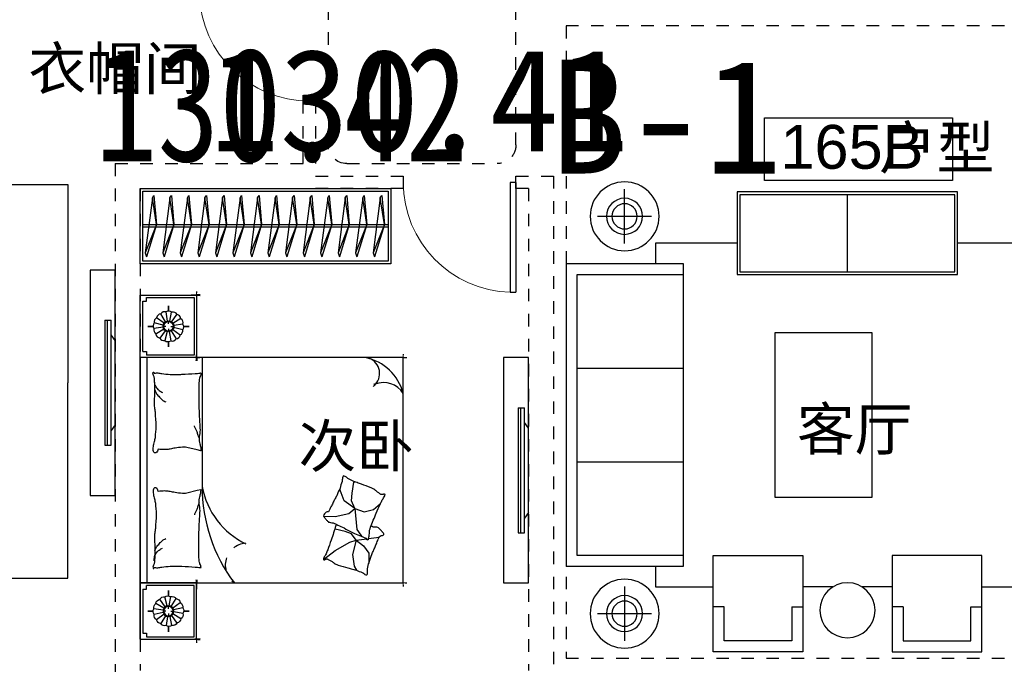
# Model space of a CAD drawing. Header units: millimetres. Extents: x 296296 to 297283, y 219875 to 220035.
# Tile 23 of 256: x 296584.45 to 296592.31, y 220010.29 to 220015.44. Entities that reach past the tile are written whole.
import ezdxf
from ezdxf.enums import TextEntityAlignment as Align

# ---------------------------------------------------------------- set-up
doc = ezdxf.new("R2010")
doc.units = ezdxf.units.MM
for name, pattern in [('185洋房-中间套-1F南入（报建版）-旧规$0$DASH', [0.35, 0.25, -0.1]), ('185洋房-中间套-1F南入（报建版）-旧规$0$洋房户型$0$_DASH', [0.6000000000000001, 0.4, -0.2]), ('185洋房-中间套-1F南入（报建版）-旧规$0$洋房户型$0$CONTINOUS', [0]), ('185洋房-中间套-1F南入（报建版）-旧规$0$洋房户型$0$XU-140-SF-N1$0$DASH', [0.35, 0.25, -0.1]), ('CONTINOUS', [0])]:
    doc.linetypes.add(name, pattern=pattern)
doc.layers.add('$面积结果', color=7, linetype='Continuous')
doc.layers.add('面积-住宅全面积', color=1, linetype='Continuous')
doc.layers.add('面校面积', color=1, linetype='CONTINOUS', lineweight=0)
doc.styles.add('dw', font='simhei.ttf')
doc.styles.get("Standard").update_dxf_attribs({"font": 'arial.ttf'})

# ---------------------------------------------------------------- blocks, each defined once
blk = doc.blocks.new('eqrujhe5tjyrk6ryakyrkjyrautu')
at = {"color": 253}
blk.add_lwpolyline([(848259.2793763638, 428423.8166638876), (849759.2793763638, 428423.8166638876), (849759.2793763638, 427923.8166638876), (848259.2793763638, 427923.8166638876)], close=True, dxfattribs=at)
for s, height, p in [('衣帽间', 337.5886524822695, (842383.0000000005, 428650)), ('户型', 337.5886524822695, (849174.4999999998, 428017.5)), ('165B', 350, (848386.9999999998, 428017.5)), ('客厅', 337.5886524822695, (848518.0000000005, 425769)), ('次卧', 337.5886524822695, (844538.5000000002, 425633.8781193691))]:
    blk.add_text(s, height=height, dxfattribs=at).set_placement(p)
blk = doc.blocks.new('185洋房-中间套-1F南入（报建版）-旧规$0$洋房户型$0$11A$C643C1FD2')
at = {"color": 253}
for points in [[(28.00162752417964, 342.6770962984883, -0.2633679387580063), (0.0515171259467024, 361.4657623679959, -0.494818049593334), (9.22300753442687, 380.2089987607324, -0.049224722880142), (26.89366485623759, 381.9528907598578, -0.0368308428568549), (50.53589313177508, 380.2089987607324, -0.0318926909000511), (88.513958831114, 372.0737317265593, 0.0357819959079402), (122.4282498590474, 365.0841070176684, 0.0329412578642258), (212.0899194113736, 359.1705537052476, 0.0265644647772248), (323.3170857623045, 365.0841070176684, 0.0179054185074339), (360.8313586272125, 370.4487565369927, -0.0333974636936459), (381.0393698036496, 372.7026747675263, -0.0320396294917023), (418.1219118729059, 371.9701745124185, 0.018441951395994), (482.4437609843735, 368.9494421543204, 0.0108372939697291), (547.20722402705, 369.7023622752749, 0.0146238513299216), (595.1154809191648, 372.7026747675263, 0.1112493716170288), (617.6622878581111, 380.009099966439, -0.1537083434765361), (634.5505437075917, 383.9622313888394, -0.0764444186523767), (641.9869964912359, 382.2391803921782, -0.215512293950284), (643.9398537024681, 380.2089987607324, -0.5858582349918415), (641.2773915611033, 377.1638927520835, 0.3634893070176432), (636.428366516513, 374.5792910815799, 0.1917162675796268), (636.3710470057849, 363.0441536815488, -0.1296753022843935), (638.3061893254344, 346.4303289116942, -0.0173502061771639), (635.3064320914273, 329.6262630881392, 0.0193256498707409), (632.6727208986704, 314.5282753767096, 0.0188175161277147), (626.0583722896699, 246.1461785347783, 0.0218280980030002), (625.1612337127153, 186.9199199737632, 0.0062041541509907), (626.5468691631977, 153.0692459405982, 0.0019630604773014), (632.6727208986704, 46.17539165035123, 0.0283408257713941), (636.9498540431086, 10.04676229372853, -0.1170135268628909), (636.428366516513, 1.137023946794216, -0.3660599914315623), (634.9992988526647, 0.2057491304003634, -0.0397304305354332), (621.4055880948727, 3.013640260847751, -0.0483088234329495), (607.6671159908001, 8.49546699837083, 0.0629807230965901), (596.9933037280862, 12.39658056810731, 0.0405796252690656), (573.5959727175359, 15.7771522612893, 0.0143450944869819), (506.85604535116, 18.02642949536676, 0.0054844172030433), (381.4113608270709, 17.27782013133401, 0.0071527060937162), (285.2684470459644, 14.27319686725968, 0.0087615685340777), (242.7241944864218, 11.586396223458, -0.0081531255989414), (197.0090114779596, 8.643489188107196, -0.062510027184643), (139.879690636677, 13.04411358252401, 0.078669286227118), (94.29284231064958, 15.08410701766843, 0.0478250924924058), (71.93141105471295, 10.36764307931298, -0.0344939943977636), (41.1465831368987, 3.013640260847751, -0.0235713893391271), (15.81139786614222, -8.1299222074e-06, -0.5102284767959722), (14.85667191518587, 1.137023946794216), (22.36815910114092, 31.16260241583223), (43.02460189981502, 113.7327313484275, 0.0730409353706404), (44.97563112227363, 133.3135636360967, 0.0233051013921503), (39.26876032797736, 194.4262439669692, 0.0182988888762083), (35.19884174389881, 217.2706755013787, -0.0109698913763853), (27.85368260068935, 255.2657693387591, -0.0422811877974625), (24.94686314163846, 289.579173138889, -0.0272005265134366), (27.85368260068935, 342.9727865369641)], [(501.8616993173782, 368.8804882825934, 0.0278421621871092), (478.0799251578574, 358.2673156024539, 0.0486850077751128), (465.5431597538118, 350.1835615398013, 0.0236664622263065), (437.6198862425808, 325.8245057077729, 0.0312234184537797), (418.5966097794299, 305.1453350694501, 0.0468009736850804), (413.4886008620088, 297.4792006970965, 0.023190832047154), (405.4516541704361, 280.7496055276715)], [(583.8483481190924, 374.5792910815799, 0.0881531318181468), (549.3185234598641, 371.0355364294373, 0.0881531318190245), (518.1231781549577, 355.8132692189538, 0.0775471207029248), (496.4769416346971, 334.2011149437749, 0.077547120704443), (482.4437609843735, 307.0218101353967)], [(118.3913605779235, 15.79728258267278, 0.0097294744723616), (145.6801728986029, 24.82911724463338, 0.009729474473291), (172.5969230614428, 34.91583502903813, 0.0079705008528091), (194.3418602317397, 43.95450188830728, 0.0079705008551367), (215.7876314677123, 53.68171564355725)]]:
    blk.add_lwpolyline(points, format="xyb", dxfattribs=at)
blk = doc.blocks.new('185洋房-中间套-1F南入（报建版）-旧规$0$洋房户型$0$11A$C5A527934')
at = {"color": 253}
for p, q in [((122.7863028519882, 492.3297854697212), (194.0422210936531, 398.7701386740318)), ((469.082148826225, 493.1734273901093), (467.2889541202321, 399.6312042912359)), ((194.0422210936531, 398.7701386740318), (261.6452530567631, 281.4336128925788)), ((347.0384173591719, 320.5457457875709), (364.8287260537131, 400.5479455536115)), ((467.2889541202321, 399.6312042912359), (490.5114477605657, 289.7861020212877)), ((329.248285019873, 268.9888375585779), (347.0384173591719, 320.5457457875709)), ((530.7634408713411, 243.3727071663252), (592.6898554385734, 326.9167924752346)), ((592.6898554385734, 326.9167924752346), (677.8384109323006, 360.9532905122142)), ((677.8384109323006, 360.9532905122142), (699.5126560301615, 357.8590980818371)), ((69.51041293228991, 247.6549006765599), (37.09750266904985, 229.6184736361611)), ((162.0198065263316, 260.0996760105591), (69.51041293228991, 247.6549006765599)), ((277.656460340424, 231.6545115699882), (162.0198065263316, 260.0996760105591)), ((261.6452530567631, 281.4336128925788), (277.656460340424, 231.6545115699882)), ((277.656460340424, 231.6545115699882), (329.248285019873, 268.9888375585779)), ((530.7634408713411, 243.3727071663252), (363.562474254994, 226.3543945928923)), ((490.5114477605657, 289.7861020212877), (530.7634408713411, 243.3727071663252)), ((530.7634408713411, 243.3727071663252), (502.8965543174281, 169.1111991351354)), ((530.7634408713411, 243.3727071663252), (591.1416068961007, 268.1265008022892)), ((591.1416068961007, 268.1265008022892), (653.0678451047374, 265.0323083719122)), ((653.0678451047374, 265.0323083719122), (741.3128976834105, 249.5610920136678)), ((741.3128976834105, 249.5610920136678), (744.2826452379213, 243.7632998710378)), ((233.1808649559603, 174.7640555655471), (174.4729873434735, 132.0963089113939)), ((277.656460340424, 231.6545115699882), (233.1808649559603, 174.7640555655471)), ((277.656460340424, 231.6545115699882), (288.2512753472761, 146.9533973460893)), ((318.6659118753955, 193.8651198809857), (307.8287011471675, 186.1295117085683)), ((363.562474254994, 226.3543945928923), (318.6659118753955, 193.8651198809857)), ((502.8965543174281, 169.1111991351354), (521.4744786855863, 94.8498182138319)), ((174.4729873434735, 132.0963089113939), (90.85874809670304, 132.0963089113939)), ((289.9070901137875, 133.7158508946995), (300.5571840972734, 48.57280439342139)), ((521.4744786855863, 94.8498182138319), (569.7114051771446, 38.53747242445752))]:
    blk.add_line(p, q, dxfattribs=at)
blk.add_lwpolyline([(405.0356356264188, 391.5003112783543, -0.0256263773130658), (394.5934741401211, 394.0405346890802, -0.0108003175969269), (278.209239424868, 431.5106167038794, -0.0045599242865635), (199.4338971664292, 459.5707737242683, -0.0112502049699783), (167.8769151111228, 471.9491266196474, -0.0693939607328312), (150.9364112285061, 481.9861399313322, 0.0797562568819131), (135.9971100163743, 490.4264496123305, 0.1063994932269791), (122.7863028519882, 492.3297854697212, 0.3286420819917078), (119.1773717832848, 489.2655320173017, 0.2995467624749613), (121.3153486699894, 483.4137400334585, -0.1899166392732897), (126.2542959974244, 475.4833428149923, -0.0335175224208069), (127.3176843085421, 466.2475801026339, -0.0756271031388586), (126.8906863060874, 462.1304654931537, -0.0534886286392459), (124.2209201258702, 455.063051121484, -0.0178378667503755), (113.3135905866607, 435.2732662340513, -0.0383935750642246), (97.84424402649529, 413.4275901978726, 0.0595290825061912), (88.45066338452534, 398.9000875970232, 0.0359425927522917), (78.95537845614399, 375.3470172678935, 0.011245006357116), (55.85925023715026, 297.6302435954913, 0.0062027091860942), (46.61283075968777, 262.009805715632, -0.010783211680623), (41.10622010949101, 241.5682398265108, -0.0194848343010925), (37.09750266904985, 229.6184736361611, -0.0050616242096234), (19.43351800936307, 184.4461909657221, -0.1013919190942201), (4.367418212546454, 161.6979340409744, 0.2237680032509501), (2.24386440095e-05, 149.6127858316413, 0.2555795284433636), (2.805489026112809, 145.4583129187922, 0.0815627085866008), (16.92475666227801, 140.8788286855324, 0.0718052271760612), (32.32184490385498, 140.7632261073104, -0.0699853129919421), (48.11559286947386, 140.7018463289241, -0.0354599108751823), (101.6783004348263, 129.0320565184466, -0.0294323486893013), (163.8247328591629, 106.7504570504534, -0.0015539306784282), (193.8273851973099, 93.84524431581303, 0.0015200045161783), (224.4987916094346, 80.64991030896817, 0.004735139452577), (256.237719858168, 67.46336765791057, -0.0038204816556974), (295.604757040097, 51.19196171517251, -0.2960011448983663), (315.3198151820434, 22.10359100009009, 0.6497743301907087), (334.6137799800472, 13.98520612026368, 0.0231899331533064), (338.6621444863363, 18.15789371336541, -0.0288000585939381), (341.960333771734, 21.48196777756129, -0.0057266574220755), (347.8876233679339, 26.68343014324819, 0.0043580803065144), (355.6948428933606, 33.49688085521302, 0.0275279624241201), (370.9950301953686, 48.67188713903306, 0.0462141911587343), (378.6929041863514, 58.96571177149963, 0.194121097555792), (381.2113511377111, 73.97301234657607, -0.1337189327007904), (382.2652226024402, 95.61669339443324, -0.0057790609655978), (388.9653815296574, 115.431317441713, -0.0088817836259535)], format="xyb", dxfattribs=at)
blk.add_lwpolyline([(770.2698468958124, 299.0561550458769, 0.1013919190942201), (787.0352203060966, 320.5827156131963, -0.2237680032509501), (792.3160632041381, 332.2975630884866, -0.2555795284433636), (789.8372789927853, 336.6548462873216, -0.0815627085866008), (776.1105519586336, 342.3030636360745, -0.0718052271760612), (760.7676185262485, 343.5984725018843, 0.0699853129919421), (745.0250362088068, 344.8702209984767, 0.0354599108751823), (692.5143547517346, 360.6111221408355, 0.0294323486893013), (632.2585668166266, 387.5905357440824, 0.0015539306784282), (603.3333250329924, 402.757409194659, -0.0015200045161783), (573.7635334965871, 418.2648087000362, -0.004735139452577), (543.1286866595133, 433.8452654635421, 0.0038204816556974), (505.1246174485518, 453.0861851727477, 0.2960011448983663), (487.6971029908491, 483.6000929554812, 0.265444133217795), (469.082148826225, 493.1734273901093, -0.0231899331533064), (464.7258680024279, 489.3233112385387, 0.0288000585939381), (461.1825995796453, 486.2618132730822, 0.0057266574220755), (454.8740680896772, 481.5299634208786, -0.0043580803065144), (446.5675822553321, 475.3349589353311, -0.0275279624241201), (430.149279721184, 461.3773126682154, -0.0462141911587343), (421.6850562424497, 451.7037915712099, -0.194121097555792), (418.0237477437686, 436.9336708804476, 0.1337189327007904), (415.3140452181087, 415.4344363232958, 0.0115049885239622), (398.5551213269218, 377.3189803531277, 0.0088817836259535), (374.8533441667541, 328.8747350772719, 0.0124257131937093), (341.4359616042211, 267.358714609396, -0.0336123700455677), (330.0450882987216, 244.0923795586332), (309.3242681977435, 193.4073047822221), (293.3396342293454, 154.3073867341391, 0.2243410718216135), (280.2644931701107, 142.336453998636, -0.7227715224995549), (280.1118582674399, 134.362428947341, -0.1035130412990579), (283.475598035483, 133.9159818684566, 0.0534647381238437), (289.9907356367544, 133.7042395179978, 0.0301092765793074), (310.7412826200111, 129.5083340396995, -0.0314364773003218), (330.6279829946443, 125.5419687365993, -0.0532399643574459), (344.2355694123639, 125.1658530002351, 0.0551795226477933), (357.3661006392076, 124.7520930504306, 0.0562710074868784), (380.1486569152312, 118.8334074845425, 0.0108003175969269), (493.3185365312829, 72.55300682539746, 0.0045599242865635), (569.7114051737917, 38.53747242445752, 0.0112502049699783), (600.2267866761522, 23.7767736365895, 0.0693939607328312), (616.3481453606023, 12.47084147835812, -0.0797562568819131), (630.5965715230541, 2.91030277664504, -0.1063994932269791), (643.622630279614, -7.6228861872e-06, -0.3286420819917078), (647.45581179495, 2.778616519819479, -0.2995467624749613), (645.7726487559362, 8.777064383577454, 0.1899166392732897), (641.4560746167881, 17.06268979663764, 0.0335175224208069), (641.103711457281, 26.35278924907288, 0.0756271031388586), (641.8450193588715, 30.42506412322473, 0.0534886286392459), (645.0486305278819, 37.26705745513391, 0.0178378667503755), (657.4407085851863, 56.16260785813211, 0.0383935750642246), (674.5389620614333, 76.75833489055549, -0.0595290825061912), (685.0184041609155, 90.52310813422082, -0.0359425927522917), (696.2910374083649, 113.2791029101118, -0.011245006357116), (725.2760093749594, 188.9969967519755, -0.0062027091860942), (737.2254412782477, 223.8039349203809, 0.010783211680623), (744.2826452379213, 243.7632998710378, 0.0194848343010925), (749.1954882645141, 255.370655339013, 0.0050616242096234)], format="xyb", close=True, dxfattribs=at)
blk = doc.blocks.new('185洋房-中间套-1F南入（报建版）-旧规$0$洋房户型$0$11cdx床头灯2.0')
at = {"color": 253}
for p, q in [((0, 121.9930754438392), (0, 164.8358911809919)), ((-22.36753262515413, 36.55522483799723), (-61.20316116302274, 100.0242339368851)), ((-6.675826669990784, 42.33230819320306), (-18.26673075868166, 115.8317782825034)), ((10.03221337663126, 41.66468136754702), (27.45064381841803, 114.0049844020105)), ((25.21293987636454, 34.65398449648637), (68.98890671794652, 94.82196510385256)), ((-121.9930754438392, 0), (-164.8358911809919, 0)), ((-41.66468137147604, 10.0322133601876), (-114.0049843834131, 27.45064379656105)), ((-34.65398450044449, 25.21293987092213), (-94.82196508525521, 68.98890669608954)), ((-19.46074865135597, 0), (-38.24746614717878, 0)), ((0, 19.46074865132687), (0, 38.24746614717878)), ((19.46074865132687, 0), (38.24746614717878, 0)), ((36.55522483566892, 22.36753262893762), (100.0242339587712, 61.20316118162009)), ((42.33230819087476, 6.675826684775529), (115.8317783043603, 18.26673077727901)), ((121.9930754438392, 0), (164.8358911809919, 0)), ((-42.33230818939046, -6.675826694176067), (-115.831778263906, -18.26673078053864)), ((-36.55522482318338, -22.36753264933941), (-100.0242339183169, -61.20316118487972)), ((-25.21293984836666, -34.65398451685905), (-68.9889066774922, -94.82196510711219)), ((-27.26200928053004, -114.0502396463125), (-9.963274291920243, -41.68122052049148)), ((0, -19.46074865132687), (0, -38.24746614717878)), ((18.72336690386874, -113.8760766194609), (6.952890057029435, -42.28768495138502)), ((62.58618011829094, -99.16473352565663), (22.87297582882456, -36.24110863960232)), ((34.65398451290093, -25.21293985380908), (96.00410843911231, -67.33413310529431)), ((41.66468137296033, -10.03221335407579), (114.3802456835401, -25.8424789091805)), ((0, -121.9930754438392), (0, -164.8358911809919))]:
    blk.add_line(p, q, dxfattribs=at)
for points in [[(0, 164.8358911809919), (0, 121.9930754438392)], [(-164.8358911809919, 0), (-121.9930754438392, 0)], [(164.8358911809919, 0), (122.0982539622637, -1.711093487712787)], [(0, -164.8358911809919), (0, -121.9930754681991)]]:
    blk.add_lwpolyline(points, dxfattribs=at)
for radius in [42.85546614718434, 38.24746614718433]:
    blk.add_circle((0, 0), radius, dxfattribs=at)
for centre, start, end in [((-55.65763585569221, 60.34635381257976), 97.98094052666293, 167.5444984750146), ((-28.32740078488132, 77.05201628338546), 75.48094052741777, 145.0444984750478), ((3.315424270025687, 82.02720775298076), 52.98094052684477, 122.5444984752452), ((34.45350603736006, 74.51450042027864), 30.48094052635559, 100.0444984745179), ((60.34635383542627, 55.6576358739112), 7.980940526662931, 77.54449847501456), ((-82.02720773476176, 3.315424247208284), 142.9809405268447, 212.5444984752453), ((-74.51450040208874, 34.45350601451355), 120.4809405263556, 190.0444984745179), ((77.05201630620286, 28.32740080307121), 345.4809405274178, 55.04449847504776), ((82.02720777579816, -3.315424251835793), 322.9809405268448, 32.54449847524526), ((-77.05201626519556, -28.32740080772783), 165.4809405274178, 235.0444984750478), ((-60.34635379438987, -55.65763587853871), 187.9809405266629, 257.5444984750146), ((55.65763589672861, -60.34635381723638), 277.9809405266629, 347.5444984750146), ((74.51450044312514, -34.45350601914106), 300.4809405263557, 10.04449847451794), ((-34.45350599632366, -74.51450042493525), 210.4809405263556, 280.044498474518), ((-3.31542422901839, -82.02720775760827), 232.9809405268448, 302.5444984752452), ((28.32740082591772, -77.05201628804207), 255.4809405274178, 325.0444984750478)]:
    blk.add_arc(centre, 40.1031497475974, start, end, dxfattribs=at)
blk = doc.blocks.new('185洋房-中间套-1F南入（报建版）-旧规$0$洋房户型$0$11cdx床尾凳')
at = {"color": 253}
for p, q in [((-550, 0), (-672.5504942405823, 0)), ((-600, -50), (-600, 28.31528664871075)), ((550, 0), (-550, 0)), ((-600, -50), (-600, -350)), ((600, -50), (600, -350)), ((600, -350), (600, -443.3528704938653)), ((550, -400), (-550, -400)), ((550, -400), (627.8744927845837, -400))]:
    blk.add_line(p, q, dxfattribs=at)
for centre, start, end in [((-550, -50), 90, 180), ((550, -50), 0, 90), ((-550, -350), 180, 270), ((550, -350), 270, 0)]:
    blk.add_arc(centre, 50, start, end, dxfattribs=at)
blk = doc.blocks.new('*U1284')
at = {"color": 253}
for p, q in [((-2058.050244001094, 0), (-2608.050244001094, 0)), ((-2608.050244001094, 0), (-2608.050244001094, -450.0000000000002)), ((-58.05024400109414, 0), (-2058.050244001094, 0)), ((-2058.050244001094, 0), (-2058.050244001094, -2100)), ((-2058.050244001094, -450), (-2058.050244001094, 0)), ((-58.05024400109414, -2100), (-58.05024400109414, 0)), ((-58.05024400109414, -450), (-58.05024400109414, 0)), ((-58.05024400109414, 0), (491.9497559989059, 0)), ((491.9497559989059, 0), (491.9497559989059, -450)), ((-2588.050244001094, -50), (-2588.050244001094, -430)), ((-2078.050244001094, -430), (-2078.050244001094, -50)), ((-58.05024400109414, -52.37141133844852), (-2058.050244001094, -52.37141133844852)), ((-38.05024400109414, -430), (-38.05024400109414, -50)), ((471.9497559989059, -50), (471.9497559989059, -430)), ((-2608.050244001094, -450), (-2058.050244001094, -450)), ((-2588.050244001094, -430), (-2078.050244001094, -430)), ((491.9497559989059, -450), (-58.05024400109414, -450)), ((471.9497559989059, -430), (-38.05024400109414, -430)), ((-2058.050244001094, -2100), (-58.05024400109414, -2100))]:
    blk.add_line(p, q, dxfattribs=at)
at = {"color": 253, "linetype": '185洋房-中间套-1F南入（报建版）-旧规$0$洋房户型$0$CONTINOUS', "ltscale": 2.5}
blk.add_line((-58.05024400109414, -494.0539780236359), (-1287.688693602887, -493.6936342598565), dxfattribs=at)
at = {"color": 253}
for points in [[(-2558.050244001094, -20), (-2558.050244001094, -50), (-2588.050244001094, -50)], [(-2108.050244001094, -20), (-2558.050244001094, -20)], [(-2108.050244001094, -20), (-2108.050244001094, -50), (-2078.050244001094, -50)], [(-8.050244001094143, -20), (-8.050244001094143, -50), (-38.05024400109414, -50)], [(-8.050244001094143, -20), (441.9497559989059, -20)], [(441.9497559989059, -20), (441.9497559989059, -50), (471.9497559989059, -50)], [(-2058.050244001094, -1479.576318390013), (-2641.041810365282, -1479.576318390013), (-2641.041810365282, -3220.630340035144), (-2641.041810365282, -3220.630340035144), (-1058.050244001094, -3220.630340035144)], [(-58.05024400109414, -1479.576318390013), (504.8176207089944, -1479.576318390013), (504.8176207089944, -3220.630340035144), (504.8176207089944, -3220.630340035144), (-1058.050244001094, -3220.630340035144)]]:
    blk.add_lwpolyline(points, dxfattribs=at)
for points in [[(-2608.050244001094, -332.5829230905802, 0, 18, 0), (-2608.050244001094, -478.5486145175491, 10, 10, 0)], [(-2058.050244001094, -349.7433749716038, 0, 10, 0), (-2058.050244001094, -477.732901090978, 10, 10, 0)], [(-58.05024400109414, -349.7433749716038, 0, 10, 0), (-58.05024400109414, -477.732901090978, 10, 10, 0)], [(491.9497559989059, -332.5829230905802, 0, 18, 0), (491.9497559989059, -478.5486145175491, 10, 10, 0)], [(-2638.693226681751, -450, 10, 0, 0), (-2460.97911710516, -450, 10, 10, 0)], [(-2031.354178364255, -450, 18, 0, 0), (-2190.535785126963, -450, 10, 10, 0)], [(-84.74630963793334, -450, 18, 0, 0), (74.43529712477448, -450, 10, 10, 0)], [(522.592738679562, -450, 10, 0, 0), (344.878629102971, -450, 10, 10, 0)], [(-289.570384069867, -1858.974266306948, 10, 0, 0.3742418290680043), (-123.6961756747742, -1895.367973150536, 10, 10, -2.215859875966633)], [(-271.9154802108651, -1863.698682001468, 10, 0, -0.1770186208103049), (-264.781054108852, -1995.667389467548, 10, 10, 2.215859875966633)], [(-58.05024400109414, -1958.516598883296, 0, 10, 0), (-58.05024400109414, -2130, 10, 10, 0)], [(-2058.050244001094, -2005.373558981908, 0, 10, 0), (-2058.050244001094, -2130, 10, 10, 0)], [(-1816.301881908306, -2100, 0, 10, 0), (-2088.050244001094, -2100, 10, 10, 0)], [(-182.6766850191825, -2100, 0, 10, 0), (-28.05024400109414, -2100, 10, 10, 0)]]:
    blk.add_lwpolyline(points, format="xyseb", dxfattribs=at)
at = {"color": 253, "linetype": '185洋房-中间套-1F南入（报建版）-旧规$0$洋房户型$0$CONTINOUS', "ltscale": 2.5}
for centre, radius, start, end in [((-1286.90856368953, -1775.735626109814), 1282.042229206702, 90.03486480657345, 126.9770269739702), ((-1168.668092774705, -1124.520932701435), 641.9571511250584, 100.6846126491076, 154.0789214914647), ((-442.1018839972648, -1720.672995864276), 391.6461517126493, 284.3565564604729, 348.6982700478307), ((-438.8865260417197, -1944.946974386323), 181.3429785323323, 301.1833281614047, 22.20619447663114), ((-184.1068333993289, -1781.829325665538), 129.6719098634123, 228.5450077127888, 346.4386693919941)]:
    blk.add_arc(centre, radius, start, end, dxfattribs=at)
at = {"color": 253, "linetype": '185洋房-中间套-1F南入（报建版）-旧规$0$洋房户型$0$XU-140-SF-N1$0$DASH', "ltscale": 2.5}
blk.add_arc((-1915.969034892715, -855.2302890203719), 175.8930122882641, 5.18840646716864, 143.8786841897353, dxfattribs=at)
at = {"color": 253, "xscale": -1}
for name, p in [('185洋房-中间套-1F南入（报建版）-旧规$0$洋房户型$0$11cdx床头灯2.0', (-2333.050244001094, -225)), ('185洋房-中间套-1F南入（报建版）-旧规$0$洋房户型$0$11A$C643C1FD2', (-1238.356507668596, -485.6770544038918))]:
    blk.add_blockref(name, p, dxfattribs=at)
at = {"color": 253}
for name, p in [('185洋房-中间套-1F南入（报建版）-旧规$0$洋房户型$0$11cdx床头灯2.0', (216.9497559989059, -225)), ('185洋房-中间套-1F南入（报建版）-旧规$0$洋房户型$0$11A$C643C1FD2', (-877.7439803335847, -485.6770544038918)), ('185洋房-中间套-1F南入（报建版）-旧规$0$洋房户型$0$11A$C5A527934', (-1993.689784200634, -1956.163217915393)), ('185洋房-中间套-1F南入（报建版）-旧规$0$洋房户型$0$11cdx床尾凳', (-1058.050244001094, -2100))]:
    blk.add_blockref(name, p, dxfattribs=at)
blk = doc.blocks.new('*U1290')
at = {"color": 253}
for p, q in [((-900, 0), (-1350, 0)), ((-1350, 0), (-1350, -450)), ((-1350, 0), (1400, 0)), ((900, 0), (-900, 0)), ((-900, 0), (-900, -2100)), ((-900, -450), (-900, 0)), ((900, -2100), (900, 0)), ((900, -450), (900, 0)), ((900, 0), (1400, 0)), ((1400, 0), (1400, -450)), ((-1330, -50), (-1330, -430)), ((-920, -430), (-920, -50)), ((900, -52.37141133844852), (-900, -52.37141133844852)), ((920, -430), (920, -50)), ((1380, -50), (1380, -430)), ((-1350, -450), (-900, -450)), ((-1330, -430), (-920, -430)), ((1400, -450), (900, -450)), ((1380, -430), (920, -430)), ((-900, -2100), (900, -2100))]:
    blk.add_line(p, q, dxfattribs=at)
at = {"color": 253, "linetype": '185洋房-中间套-1F南入（报建版）-旧规$0$洋房户型$0$CONTINOUS', "ltscale": 2.5}
blk.add_line((900, -494.0539780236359), (-129.6384496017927, -493.6936342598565), dxfattribs=at)
at = {"color": 253}
for points in [[(-1300, -20), (-1300, -50), (-1330, -50)], [(-950, -20), (-1300, -20)], [(-950, -20), (-950, -50), (-920, -50)], [(950, -20), (950, -50), (920, -50)], [(950, -20), (1350, -20)], [(1350, -20), (1350, -50), (1380, -50)]]:
    blk.add_lwpolyline(points, dxfattribs=at)
for points in [[(-1350, -332.5829230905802, 0, 18, 0), (-1350, -478.5486145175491, 10, 10, 0)], [(-900, -349.7433749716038, 0, 10, 0), (-900, -477.732901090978, 10, 10, 0)], [(900, -349.7433749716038, 0, 10, 0), (900, -477.732901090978, 10, 10, 0)], [(1400, -332.5829230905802, 0, 18, 0), (1400, -478.5486145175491, 10, 10, 0)], [(-1380.642982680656, -450, 10, 0, 0), (-1202.928873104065, -450, 10, 10, 0)], [(-873.3039343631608, -450, 18, 0, 0), (-1032.485541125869, -450, 10, 10, 0)], [(873.3039343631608, -450, 18, 0, 0), (1032.485541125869, -450, 10, 10, 0)], [(1430.642982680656, -450, 10, 0, 0), (1252.928873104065, -450, 10, 10, 0)], [(668.4798599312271, -1858.974266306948, 10, 0, 0.3742418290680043), (834.35406832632, -1895.367973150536, 10, 10, -2.215859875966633)], [(686.134763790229, -1863.698682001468, 10, 0, -0.1770186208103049), (693.2691898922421, -1995.667389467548, 10, 10, 2.215859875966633)], [(900, -1958.516598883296, 0, 10, 0), (900, -2130, 10, 10, 0)], [(-900, -2005.373558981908, 0, 10, 0), (-900, -2130, 10, 10, 0)], [(-658.2516379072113, -2100, 0, 10, 0), (-930, -2100, 10, 10, 0)], [(775.3735589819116, -2100, 0, 10, 0), (930, -2100, 10, 10, 0)]]:
    blk.add_lwpolyline(points, format="xyseb", dxfattribs=at)
at = {"color": 253, "linetype": '185洋房-中间套-1F南入（报建版）-旧规$0$洋房户型$0$CONTINOUS', "ltscale": 2.5}
for centre, radius, start, end in [((-128.8583196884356, -1775.735626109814), 1282.042229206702, 90.03486480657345, 126.977026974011), ((-10.6178487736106, -1124.520932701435), 641.9571511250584, 100.6846126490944, 154.0789214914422), ((515.9483600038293, -1720.672995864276), 391.6461517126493, 284.3565564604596, 348.6982700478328), ((519.1637179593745, -1944.946974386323), 181.3429785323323, 301.1833281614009, 22.206194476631), ((773.9434106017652, -1781.829325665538), 129.6719098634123, 228.5450077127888, 346.4386693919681)]:
    blk.add_arc(centre, radius, start, end, dxfattribs=at)
at = {"color": 253, "linetype": '185洋房-中间套-1F南入（报建版）-旧规$0$洋房户型$0$XU-140-SF-N1$0$DASH', "ltscale": 2.5}
blk.add_arc((-757.918790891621, -855.2302890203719), 175.8930122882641, 5.188406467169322, 143.8786841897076, dxfattribs=at)
at = {"color": 253, "xscale": -1}
for name, p in [('185洋房-中间套-1F南入（报建版）-旧规$0$洋房户型$0$11cdx床头灯2.0', (-1125, -225)), ('185洋房-中间套-1F南入（报建版）-旧规$0$洋房户型$0$11A$C643C1FD2', (-140.3062636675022, -485.6770544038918))]:
    blk.add_blockref(name, p, dxfattribs=at)
at = {"color": 253}
for name, p in [('185洋房-中间套-1F南入（报建版）-旧规$0$洋房户型$0$11cdx床头灯2.0', (1150, -225)), ('185洋房-中间套-1F南入（报建版）-旧规$0$洋房户型$0$11A$C643C1FD2', (140.3062636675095, -485.6770544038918)), ('185洋房-中间套-1F南入（报建版）-旧规$0$洋房户型$0$11A$C5A527934', (-835.6395401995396, -1956.163217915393))]:
    blk.add_blockref(name, p, dxfattribs=at)
blk = doc.blocks.new('185洋房-中间套-1F南入（报建版）-旧规$0$洋房户型$0$11A$C17570B11')
at = {"color": 253}
for p, q in [((0, 0), (-211.0270006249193, -32.54784116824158)), ((0, 0), (228.5429438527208, -89.85827781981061)), ((-211.0270006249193, -32.54784116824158), (-229.8062428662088, -20.4895358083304)), ((-211.0270006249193, -32.54784116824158), (228.5429438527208, -89.85827781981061)), ((228.5429438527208, -89.85827781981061), (259.1465271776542, -78.90659712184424))]:
    blk.add_line(p, q, dxfattribs=at)
blk.add_lwpolyline([(-229.8062428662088, -20.4895358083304), (0, 0), (259.1465271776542, -78.90659712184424)], dxfattribs=at)
blk = doc.blocks.new('*U1291')
at = {"color": 253}
for points in [[(49.99999854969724, 0), (2050.00000144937, 0), (2050.00000144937, -599.9999999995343), (49.99999854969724, -599.9999999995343)], [(69.99999854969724, -20), (2030.00000144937, -20), (2030.00000144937, -579.9999999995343), (69.99999854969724, -579.9999999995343)]]:
    blk.add_lwpolyline(points, close=True, dxfattribs=at)
for points in [[(69.99999854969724, -285.2554255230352), (2030.00000144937, -285.2554255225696)], [(69.99999854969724, -305.2554255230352), (2030.00000144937, -305.2554255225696)]]:
    blk.add_lwpolyline(points, dxfattribs=at)
at = {"color": 253, "rotation": 270}
for p in [(179.5653612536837, -285.148174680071), (319.5653612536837, -285.148174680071), (459.5653612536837, -285.148174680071), (599.5653612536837, -285.148174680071), (739.5653612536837, -285.148174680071), (879.5653612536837, -285.148174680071), (1019.565361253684, -285.148174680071), (1159.565361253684, -285.148174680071), (1299.565361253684, -285.148174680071), (1439.565361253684, -285.148174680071), (1579.565361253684, -285.148174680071), (1719.565361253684, -285.148174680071), (1859.565361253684, -285.148174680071), (1999.565361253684, -285.148174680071)]:
    blk.add_blockref('185洋房-中间套-1F南入（报建版）-旧规$0$洋房户型$0$11A$C17570B11', p, dxfattribs=at)
blk = doc.blocks.new('*U1310')
at = {"color": 253}
for p, q in [((81.74266609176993, 1227.285564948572), (31.14089684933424, 1227.28556510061)), ((31.14089620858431, 1109.991018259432), (31.14089684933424, 1227.28556510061)), ((64.69396885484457, 1227.285564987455), (64.69396468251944, 227.2593740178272)), ((81.74266609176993, 1227.285564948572), (81.7426618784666, 227.2593739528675)), ((-3.98270785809e-05, 1063.073199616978), (31.14089619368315, 1109.991018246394)), ((31.14089324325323, 344.5539209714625), (31.14089620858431, 1109.991018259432)), ((-4.22820448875e-05, 391.4717398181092), (-3.98270785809e-05, 1063.073199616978)), ((-4.22820448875e-05, 391.4717398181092), (31.14089324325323, 344.5539209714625)), ((31.1408926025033, 227.259374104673), (31.1408932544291, 344.5539209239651)), ((81.7426618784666, 227.2593739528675), (31.1408926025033, 227.259374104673))]:
    blk.add_line(p, q, dxfattribs=at)
blk.add_lwpolyline([(199.9999588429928, -172.7275289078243), (-4.11570072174e-05, -172.7275289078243), (-4.0790066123e-05, 1627.272469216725), (199.9999588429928, 1627.272469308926)], close=True, dxfattribs=at)
blk = doc.blocks.new('185洋房-中间套-1F南入（报建版）-旧规$0$洋房户型$0$11Sofa_1_ICDA')
at = {"color": 253}
for p, q in [((-850, 1100), (-850, -1100)), ((0, 1100), (-850, 1100)), ((0, 1100), (0, -1100)), ((-80, 1020), (-850, 1020)), ((-80, -1020), (-80, 1020)), ((-80, 340), (-850, 340)), ((-80, -340), (-850, -340)), ((-850, -1020), (-80, -1020)), ((-850, -1100), (0, -1100))]:
    blk.add_line(p, q, dxfattribs=at)
blk = doc.blocks.new('185洋房-中间套-1F南入（报建版）-旧规$0$洋房户型$0$11Sofa_4_ICDA')
at = {"color": 253}
for p, q in [((80.00000000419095, 325.4545454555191), (4.1909516e-09, 325.4545454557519)), ((80.00000000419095, 325.4545454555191), (25.45454545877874, 325.4545454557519)), ((570.9090909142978, 325.4545454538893), (625.4545454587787, 325.4545454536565)), ((570.9090909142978, 325.4545454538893), (650.9090909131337, 325.4545454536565))]:
    blk.add_line(p, q, dxfattribs=at)
for points in [[(650.9090909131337, -2.3283064e-09), (650.9090909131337, 699.9999999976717), (9.0803951e-09, 699.9999999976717), (0, 0), (650.9090909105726, -2.3283064e-09), (650.9090909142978, 325.454545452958)], [(80.00000000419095, 325.4545454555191), (80.0000000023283, 79.99999999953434), (570.9090909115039, 79.99999999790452), (570.9090909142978, 325.4545454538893)], [(80.00000000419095, 325.4545454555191), (80.0000000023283, 79.99999999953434), (570.9090909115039, 79.99999999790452), (570.9090909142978, 325.4545454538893)]]:
    blk.add_lwpolyline(points, dxfattribs=at)
blk = doc.blocks.new('185洋房-中间套-1F南入（报建版）-旧规$0$洋房户型$0$11Sofa_5_ICDA')
at = {"color": 253}
for points in [[(0, 0), (1600, 0), (1600, -600), (0, -600)], [(20, -20), (1580, -20), (1580, -580), (20, -580)]]:
    blk.add_lwpolyline(points, close=True, dxfattribs=at)
blk.add_lwpolyline([(799.9975441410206, -580), (799.999915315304, -20)], dxfattribs=at)
blk = doc.blocks.new('*U1313')
at = {"color": 253}
for p, q in [((-425.0000000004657, 1246.488670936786), (-425.0000000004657, 1639.215943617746)), ((-228.6363636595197, 1442.852307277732), (-621.3636363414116, 1442.852307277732)), ((-2367.147781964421, -1248.922221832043), (-2148.676227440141, -1248.922221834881)), ((-1936.528427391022, -1248.922221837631), (-1718.056872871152, -1248.922221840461)), ((-425.0000000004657, -1246.488670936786), (-425.0000000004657, -1639.215943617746)), ((-228.6363636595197, -1442.852307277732), (-621.3636363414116, -1442.852307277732))]:
    blk.add_line(p, q, dxfattribs=at)
for points in [[(-3018.056872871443, -1248.922221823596), (-3318.056872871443, -1248.922221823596), (-3318.056872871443, 1248.922221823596), (-2842.602327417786, 1248.922221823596)], [(-1242.602327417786, 1248.922221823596), (-649.9999999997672, 1248.922221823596), (-649.9999999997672, 1100)], [(-650.0000000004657, -1100), (-650.0000000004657, -1248.922221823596), (-1067.14778196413, -1248.922221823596)]]:
    blk.add_lwpolyline(points, dxfattribs=at)
blk.add_lwpolyline([(-1519.014904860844, -600), (-1519.014904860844, 600), (-2219.014904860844, 600), (-2219.014904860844, -600)], close=True, dxfattribs=at)
for centre, radius in [((-425.0000000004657, 1442.852307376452), 250), ((-425.0000000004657, 1442.852307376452), 130.9090908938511), ((-425.0000000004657, 1442.852307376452), 91.63636362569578), ((-425.0000000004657, -1442.852307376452), 250), ((-2042.602327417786, -1418.475540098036), 200), ((-425.0000000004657, -1442.852307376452), 130.9090908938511), ((-425.0000000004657, -1442.852307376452), 91.63636362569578)]:
    blk.add_circle(centre, radius, dxfattribs=at)
for name, p in [('185洋房-中间套-1F南入（报建版）-旧规$0$洋房户型$0$11Sofa_5_ICDA', (-2842.602327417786, 1620)), ('185洋房-中间套-1F南入（报建版）-旧规$0$洋房户型$0$11Sofa_1_ICDA', (0, 0)), ('185洋房-中间套-1F南入（报建版）-旧规$0$洋房户型$0$11Sofa_4_ICDA', (-1718.056872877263, -1719.999999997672))]:
    blk.add_blockref(name, p, dxfattribs=at)
at = {"color": 253, "xscale": -1}
blk.add_blockref('185洋房-中间套-1F南入（报建版）-旧规$0$洋房户型$0$11Sofa_4_ICDA', (-2367.147781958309, -1719.999999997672), dxfattribs=at)
blk = doc.blocks.new('185洋房-中间套-1F南入（报建版）-旧规$0$洋房户型$0$$DorLib2D$00000001')
at = {"color": 253}
for p, q in [((0.45, 0.9750000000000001), (0.5000000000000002, 0.9750000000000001)), ((0.45, 0), (0.45, 0.9750000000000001)), ((0.5, 0), (0.5, 0.9750000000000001)), ((0.5, 0), (0.45, 0))]:
    blk.add_line(p, q, dxfattribs=at)
at = {"color": 253, "lineweight": 13}
blk.add_arc((0.475, 0), 0.975, 91.4692835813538, 180, dxfattribs=at)
blk = doc.blocks.new('185洋房-中间套-1F南入（报建版）-旧规')
at = {"color": 253, "linetype": '185洋房-中间套-1F南入（报建版）-旧规$0$DASH'}
for p, q in [((26999.99992546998, 7000.000003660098), (26899.99992546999, 7000.000003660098)), ((26899.99992546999, 7000.000003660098), (26899.99992546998, 6399.999979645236)), ((26999.99992546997, 6499.999979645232), (26999.99992546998, 7000.000003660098)), ((28500.00000000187, 6499.999979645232), (26999.99992546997, 6499.999979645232)), ((28500.00000000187, 6499.999979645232), (28500.00000000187, 2349.999979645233)), ((25000.00000000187, 6399.999979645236), (25000.00000000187, 2450.000000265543)), ((25299.99993213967, 6399.999979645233), (25000.00000000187, 6399.999979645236)), ((25299.99993213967, 6299.999979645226), (25299.99993213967, 6399.999979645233)), ((26899.99992546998, 6399.999979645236), (26199.99993213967, 6399.999979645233)), ((26199.99993213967, 6399.999979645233), (26199.99993213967, 6299.999979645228)), ((25200.00000000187, 6299.999979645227), (25200.00000000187, 2449.999979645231)), ((25200.00000000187, 6299.999979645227), (25299.99993213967, 6299.999979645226)), ((26199.99993213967, 6299.999979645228), (26899.99993214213, 6299.999979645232)), ((28300.00000000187, 6299.999979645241), (26899.99985760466, 6299.999979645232)), ((28300.00000000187, 6299.999979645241), (28300.00000000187, 2449.999979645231))]:
    blk.add_line(p, q, dxfattribs=at)
at = {"color": 253, "linetype": '185洋房-中间套-1F南入（报建版）-旧规$0$洋房户型$0$_DASH', "ltscale": 0.5}
blk.add_lwpolyline([(25299.99981139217, 6649.999991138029), (25299.99981140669, 8349.99999644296, -0.4142135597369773), (25449.99981005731, 8499.9999964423), (26649.99985577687, 8500.000004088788, -0.4142135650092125), (26799.99985712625, 8350.000004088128), (26799.99985711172, 6649.999998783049, -0.4142135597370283), (26649.99985846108, 6499.999998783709), (25449.99981274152, 6499.999991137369, -0.4142135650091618)], format="xyb", close=True, dxfattribs=at)
blk.add_lwpolyline([(19800.00050384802, 7599.999979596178), (24899.99981140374, 7599.999979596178), (24899.99887005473, 2550.000003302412), (19799.99956249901, 2550.000003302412)], close=True, dxfattribs=at)
at = {"color": 253, "yscale": 900, "zscale": 100}
for p, xscale, rotation in [((26949.99992546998, 7450.000003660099), -900, 270), ((25749.99993213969, 6349.999979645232), 900, 180)]:
    blk.add_blockref('185洋房-中间套-1F南入（报建版）-旧规$0$洋房户型$0$$DorLib2D$00000001', p, dxfattribs=dict(at, xscale=xscale, rotation=rotation))
at = {"color": 253, "xscale": 1.1, "yscale": 1.1, "zscale": 1.1}
blk.add_blockref('*U1313', (24899.99991252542, 4492.000003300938), dxfattribs=at)
at = {"color": 253, "xscale": -1}
blk.add_blockref('*U1291', (28349.99999854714, 6299.999979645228), dxfattribs=at)
at = {"color": 253, "extrusion": (0, 0, -1), "xscale": -1, "zscale": -1, "rotation": 90.00000001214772}
blk.add_blockref('*U1284', (-32100.00003273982, 3691.949735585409), dxfattribs=at)
at = {"color": 253}
for p in [(28500.0000356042, 4022.721430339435), (25200.00007424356, 3322.72753001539)]:
    blk.add_blockref('*U1310', p, dxfattribs=at)
at = {"color": 253, "extrusion": (0, 0, -1), "zscale": -1, "rotation": 90}
blk.add_blockref('*U1290', (-28299.99999999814, 4049.999979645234), dxfattribs=at)

msp = doc.modelspace()

# ---------------------------------------------------------------- block references
at = {"xscale": 0.001, "yscale": 0.001, "zscale": 0.001}
msp.add_blockref('eqrujhe5tjyrk6ryakyrkjyrautu', (295742.1392890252, 219586.2350220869), dxfattribs=at)

# ---------------------------------------------------------------- next in the draw order: block references
at = {"xscale": -0.001, "yscale": 0.001, "zscale": 0.001}
msp.add_blockref('185洋房-中间套-1F南入（报建版）-旧规', (296613.7141441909, 220007.7934597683), dxfattribs=at)

# ---------------------------------------------------------------- next in the draw order: texts
at = {"layer": '$面积结果', "color": 1, "style": 'dw'}
msp.add_text('130.41', height=0.8206631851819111, dxfattribs=at).set_placement((296585.9677424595, 220014.3904576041))
at = {"layer": '面校面积', "color": 7, "style": 'dw'}
msp.add_text('B-1', height=0.9100000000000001, dxfattribs=at).set_placement((296589.6114970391, 220014.669476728), align=Align.MIDDLE)
at = {"layer": '面积-住宅全面积', "color": 1, "style": 'dw', "width": 0.7999999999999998}
msp.add_text('130.42', height=0.9100000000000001, dxfattribs=at).set_placement((296585.0560022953, 220014.3118295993))

doc.saveas('drawing.dxf')
